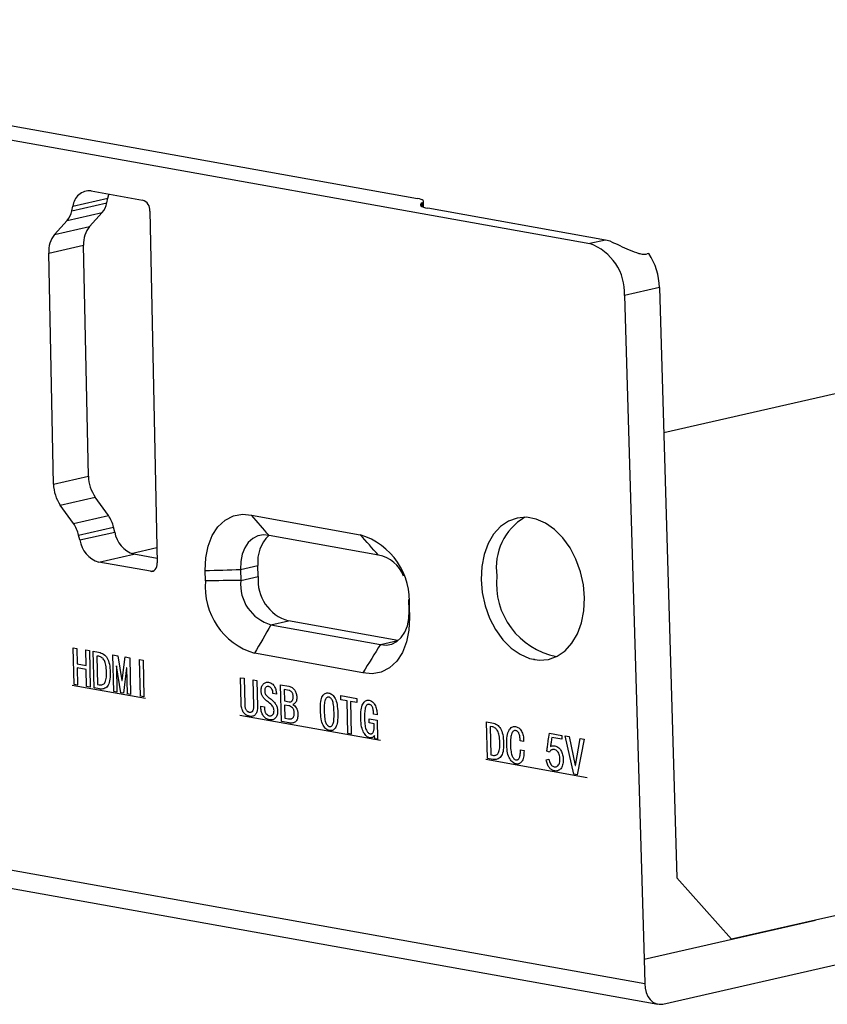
# Model space of a CAD drawing. Header units: millimetres. Extents: x 2 to 212, y 3 to 300.
# Tile 3 of 9: x 37 to 69, y 59 to 98. Entities that reach past the tile are written whole.
import ezdxf

# ---------------------------------------------------------------- set-up
doc = ezdxf.new("R2010")
doc.units = ezdxf.units.MM
doc.header["$PDSIZE"] = -1
doc.linetypes.add('CENTERX2', pattern=[20.32, 12.7, -2.54, 2.54, -2.54])

msp = doc.modelspace()

# ---------------------------------------------------------------- linework, layer by layer
at = {"color": 7, "linetype": 'Continuous', "lineweight": -3}
for p, q in [((12.7090297, 98.3179132), (52.7204477, 91.1486488)), ((11.3097887, 97.9998282), (59.6182515, 89.3438956)), ((38.9144275, 90.8408854), (40.3136685, 91.1589704)), ((39.6480083, 91.4592139), (41.7075204, 91.0901896)), ((40.2742066, 90.978528), (40.3136685, 91.1589704)), ((38.8749656, 90.660443), (40.2742066, 90.978528)), ((38.8749656, 90.660443), (38.9144275, 90.8408854)), ((52.9654523, 90.8029321), (52.9605795, 91.0379951)), ((60.2479055, 89.4870328), (53.1352732, 90.7614775)), ((38.6853604, 90.2691609), (40.0846014, 90.5872459)), ((39.5822022, 90.0315723), (40.0846014, 90.5872459)), ((42.0013283, 90.6474226), (42.2935517, 76.5506553)), ((38.1829613, 89.7134874), (38.6853604, 90.2691609)), ((38.1829613, 89.7134874), (39.5822022, 90.0315723)), ((37.9446498, 88.9653422), (39.3438908, 89.2834271)), ((39.5358674, 80.022538), (39.3438908, 89.2834271)), ((60.2479055, 89.4870328), (59.6182515, 89.3438956)), ((38.1366264, 79.704453), (37.9446498, 88.9653422)), ((61.9868709, 88.9474941), (61.9169045, 88.9315889)), ((62.4125076, 87.5815788), (61.0132667, 87.2634938)), ((61.0132667, 87.2634938), (61.8003906, 60.6684288)), ((62.4125076, 87.5815788), (63.1125549, 63.9286301)), ((62.5841973, 81.7805888), (82.1116366, 86.2196994)), ((38.1366264, 79.704453), (39.5358674, 80.022538)), ((38.4078483, 78.8650094), (39.8070892, 79.1830944)), ((40.3363584, 78.442566), (39.8070892, 79.1830944)), ((38.9371175, 78.124481), (38.4078483, 78.8650094)), ((38.9371175, 78.124481), (40.3363584, 78.442566)), ((46.0749373, 78.4576658), (50.4195055, 77.6792041)), ((39.1444194, 77.6620809), (40.5436603, 77.9801659)), ((39.1916845, 77.4660987), (40.5909254, 77.7841837)), ((40.5909254, 77.7841837), (40.5436603, 77.9801659)), ((39.1916845, 77.4660987), (39.1444194, 77.6620809)), ((51.1598103, 76.8556507), (46.7744601, 77.6414198)), ((41.2421093, 76.9289598), (42.2808147, 77.1650854)), ((39.9564664, 76.5792929), (41.3557073, 76.8973779)), ((42.0159785, 76.2102686), (39.9564664, 76.5792929)), ((42.2898339, 76.7300007), (41.3557073, 76.8973779)), ((44.2234352, 75.8294288), (44.2149146, 76.2404565)), ((45.6284558, 76.2862718), (46.3280763, 76.4453142)), ((45.6284558, 76.2862718), (45.6375878, 75.8457478)), ((46.3372083, 76.0047903), (46.3280763, 76.4453142)), ((45.6375878, 75.8457478), (46.3372083, 76.0047903)), ((52.3798851, 74.6376598), (52.3707531, 75.0781838)), ((52.3856648, 74.7764177), (52.3941853, 74.3653901)), ((46.8485306, 74.0682809), (47.5481511, 74.2273234)), ((51.9335013, 73.4415543), (47.5481511, 74.2273234)), ((46.8485306, 74.0682809), (51.2338808, 73.2825118)), ((51.2338808, 73.2825118), (51.9335013, 73.4415543)), ((50.5341626, 72.1481808), (46.1895945, 72.9266425)), ((10.3249666, 68.9171087), (61.8206715, 59.6900846)), ((10.8482155, 68.0918276), (62.3439204, 58.8648035)), ((86.4292739, 66.2678353), (68.6566491, 62.2276431)), ((62.5405853, 58.870185), (86.4698605, 64.309951)), ((63.1125549, 63.9286301), (65.2984753, 61.4642403)), ((61.8003906, 60.6684288), (68.6566669, 62.2270443)), ((68.6566491, 62.2276431), (65.2984753, 61.4642403)), ((68.6566491, 62.2276431), (68.6566669, 62.2270443)), ((61.8003906, 60.6684288), (61.8206715, 59.6900846))]:
    msp.add_line(p, q, dxfattribs=at)
at = {"color": 8, "linetype": 'Continuous', "lineweight": -3}
for p, q in [((52.9079365, 90.8259713), (52.9048146, 90.9765727)), ((42.0159785, 76.2102686), (42.1698253, 76.2452421))]:
    msp.add_line(p, q, dxfattribs=at)
at = {"color": 7, "linetype": 'CENTERX2', "lineweight": -3}
for p, q in [((38.8906438, 71.6499109), (41.8189721, 71.1252117)), ((45.5944615, 70.4487178), (51.2368501, 69.437712)), ((55.4508495, 68.6826457), (59.5219401, 67.9531858))]:
    msp.add_line(p, q, dxfattribs=at)
at = {"color": 7, "linetype": 'Continuous', "lineweight": -3, "flags": 128}
for points in [[(40.3136685, 91.1589704), (40.3569977, 91.3082609), (40.365541, 91.3306461)], [(52.9048146, 90.9765727), (52.9396652, 90.9999636), (52.9578462, 91.0238135), (52.9589685, 91.0476121), (52.9430081, 91.07085), (52.9103066, 91.09303), (52.8615637, 91.1136773), (52.7978227, 91.1323502), (52.7204477, 91.1486488)], [(52.9048146, 90.9765727), (52.8612513, 90.9473341), (52.8385251, 90.9175217), (52.8371222, 90.8877735), (52.8570727, 90.8587261), (52.8979496, 90.8310011), (52.9588782, 90.8051919), (53.0385544, 90.7818509), (53.1352732, 90.7614775)], [(44.2149146, 76.2404565), (44.2328255, 76.7473081), (44.326944, 77.2217463), (44.4932885, 77.6436992), (44.7248214, 77.9953156), (45.0117475, 78.2617197), (45.3419279, 78.431641), (45.7013937, 78.4978906), (46.0749373, 78.4576658)], [(59.4084957, 75.142012), (59.3624148, 75.6699836), (59.247369, 76.1926141), (59.0672761, 76.692106), (58.8282688, 77.1514496), (58.5384863, 77.5550025), (58.2077967, 77.8890224), (57.8474614, 78.1421344), (57.469751, 78.3057192), (57.0875281, 78.374206), (56.7138088, 78.3452628), (56.3613197, 78.219875), (56.0420643, 78.0023126), (55.7669146, 77.6999844), (55.5452404, 77.3231859), (55.3845905, 76.8847485), (55.2904358, 76.3996027), (55.2659825, 75.8842694), (55.3120633, 75.3562978), (55.4271091, 74.8336673), (55.607202, 74.3341754), (55.8462093, 73.8748318), (56.1359919, 73.4712788), (56.4666814, 73.137259), (56.8270168, 72.884147), (57.2047271, 72.7205622), (57.58695, 72.6520753), (57.9606693, 72.6810186), (58.3131584, 72.8064064), (58.6324138, 73.0239688), (58.9075635, 73.3262969), (59.1292377, 73.7030954), (59.2898876, 74.1415328), (59.3840423, 74.6266787), (59.4084957, 75.142012)], [(46.7744601, 77.6414198), (46.5441711, 77.6703223), (46.3221176, 77.6327623), (46.1179447, 77.530371), (45.9405207, 77.3675961), (45.7975524, 77.1515077), (45.6952496, 76.8914919), (45.638056, 76.5988428), (45.6284558, 76.2862718)], [(42.0159785, 76.2102686), (42.071558, 76.2078059), (42.1246896, 76.220486), (42.1733317, 76.2478214), (42.2156147, 76.2887619), (42.2499139, 76.3417339), (42.2749112, 76.4047019), (42.2896459, 76.475246), (42.2935517, 76.5506553)], [(51.2338808, 73.2825118), (51.4641698, 73.2536092), (51.6862233, 73.2911693), (51.8903963, 73.3935606), (52.0678202, 73.5563355), (52.2107886, 73.7724239), (52.3130914, 74.0324397), (52.370285, 74.3250888), (52.3798851, 74.6376598)], [(52.3941853, 74.3653901), (52.3762745, 73.8585385), (52.282156, 73.3841003), (52.1158115, 72.9621474), (51.8842785, 72.610531), (51.5973525, 72.3441269), (51.2671721, 72.1742056), (50.9077063, 72.107956), (50.5341626, 72.1481808)], [(39.604116, 71.5649025), (39.4598818, 71.5906912), (39.4598818, 71.5906912), (39.4456409, 72.2776681), (39.4456409, 72.2776681), (39.0885277, 72.3416559), (39.0885277, 72.3416559), (39.1027686, 71.6546789), (39.1027686, 71.6546789), (38.9586703, 71.6804985), (38.9586703, 71.6804985), (38.9282304, 73.1489118), (38.9282304, 73.1489118), (39.0723287, 73.1230922), (39.0723287, 73.1230922), (39.0851455, 72.5048129), (39.0851455, 72.5048129), (39.4422587, 72.4408252), (39.4422587, 72.4408252), (39.4294419, 73.0591044), (39.4294419, 73.0591044), (39.5735402, 73.0332848), (39.5735402, 73.0332848), (39.6039801, 71.5648716)], [(40.4097189, 72.147756), (40.409698, 72.0529623), (40.4057232, 71.9659033), (40.3978907, 71.8865066), (40.3859618, 71.8151316), (40.3701752, 71.7514189), (40.3505309, 71.6953685), (40.3267902, 71.6473399), (40.2989597, 71.607015), (40.2679809, 71.5735916), (40.234112, 71.5457559), (40.1975852, 71.5234662), (40.1583873, 71.5073586), (40.1163059, 71.4965207), (40.07156, 71.4915469), (40.0239241, 71.4921607), (39.9736236, 71.4986387), (39.9736236, 71.4986387), (39.7606087, 71.5368068), (39.7606087, 71.5368068), (39.7301688, 73.0052201), (39.7301688, 73.0052201), (39.9431837, 72.9670519), (39.9431837, 72.9670519), (39.9993907, 72.9544458), (40.0517716, 72.9368217), (40.1003134, 72.9148158), (40.1452545, 72.8880682), (40.186595, 72.8565792), (40.2241029, 72.8203902), (40.2580036, 72.7797777), (40.2880782, 72.7341473), (40.3147975, 72.6830976), (40.3381812, 72.6256746), (40.3582293, 72.5618783), (40.3751673, 72.4919852), (40.3885442, 72.4154422), (40.3988176, 72.3324844), (40.4059808, 72.2434296), (40.409583, 72.1477251)], [(40.2593554, 72.1746982), (40.256477, 72.251206), (40.2515328, 72.3224356), (40.2441547, 72.3883978), (40.2348135, 72.4486913), (40.2230451, 72.5033993), (40.2093136, 72.5524387), (40.1931483, 72.5962106), (40.1747813, 72.6346734), (40.1541993, 72.6684634), (40.1313826, 72.6985345), (40.1060925, 72.7252464), (40.0787998, 72.748198), (40.0490404, 72.7674723), (40.0172716, 72.7833042), (39.9830361, 72.795459), (39.9465659, 72.8038949), (39.9465659, 72.8038949), (39.8776493, 72.8162434), (39.8776493, 72.8162434), (39.9013248, 71.6741442), (39.9013248, 71.6741442), (39.9702414, 71.6617957), (39.9702414, 71.6617957), (40.0066325, 71.6571763), (40.0406241, 71.6567892), (40.0719774, 71.6609941), (40.1011633, 71.6693897), (40.1277176, 71.6820592), (40.1521044, 71.6989194), (40.1738596, 71.7200535), (40.1932087, 71.745738), (40.2101385, 71.7766089), (40.224616, 71.8142565), (40.2364223, 71.8580862), (40.2460084, 71.9086511), (40.2529234, 71.9653981), (40.2576247, 72.0285621), (40.2596417, 72.0985444), (40.2592196, 72.1746673)], [(41.2267883, 71.2741513), (41.1013496, 71.2965722), (41.1013496, 71.2965722), (41.0796322, 72.3442121), (41.0796322, 72.3442121), (41.0671019, 72.3464573), (41.0671019, 72.3464573), (40.9384558, 71.3257596), (40.9384558, 71.3257596), (40.8382135, 71.3437211), (40.8382135, 71.3437211), (40.6661327, 72.4183031), (40.6661327, 72.4183031), (40.6536024, 72.4205483), (40.6536024, 72.4205483), (40.6753198, 71.3729085), (40.6753198, 71.3729085), (40.5500169, 71.3953603), (40.5500169, 71.3953603), (40.5195769, 72.8637735), (40.5195769, 72.8637735), (40.7137964, 72.8289732), (40.7137964, 72.8289732), (40.8717449, 71.8339212), (40.8717449, 71.8339212), (40.8842751, 71.8316761), (40.8842751, 71.8316761), (41.001993, 72.777334), (41.001993, 72.777334), (41.1962125, 72.7425337), (41.1962125, 72.7425337), (41.2266524, 71.2741204)], [(41.7593255, 71.178731), (41.6150914, 71.2045197), (41.6150914, 71.2045197), (41.5846514, 72.672933), (41.5846514, 72.672933), (41.7287497, 72.6471134), (41.7287497, 72.6471134), (41.7591897, 71.1787001)], [(46.3052982, 70.7919473), (46.3050439, 70.7418732), (46.3023136, 70.6951498), (46.296978, 70.6514281), (46.2894948, 70.6109429), (46.2791809, 70.573183), (46.2664806, 70.5390194), (46.2511751, 70.5078574), (46.2334965, 70.4796556), (46.2131995, 70.4550916), (46.1898002, 70.4352026), (46.1635438, 70.4193111), (46.1344239, 70.4077351), (46.1024469, 70.4001565), (46.0673677, 70.3972529), (46.0294314, 70.3983468), (45.9886315, 70.4037562), (45.9886315, 70.4037562), (45.9477525, 70.4129821), (45.9095789, 70.4255256), (45.8741172, 70.4410687), (45.8415864, 70.4602058), (45.8115356, 70.4823841), (45.7844222, 70.5078384), (45.7602528, 70.5362508), (45.7385501, 70.5683403), (45.7195661, 70.6031114), (45.7030817, 70.6399694), (45.6888651, 70.6789561), (45.6769029, 70.7207074), (45.6674471, 70.7642277), (45.6604844, 70.8101531), (45.6557893, 70.858207), (45.6535874, 70.908666), (45.6535874, 70.908666), (45.632048, 71.9477186), (45.632048, 71.9477186), (45.7761464, 71.921899), (45.7761464, 71.921899), (45.7976857, 70.8828464), (45.7976857, 70.8828464), (45.7991137, 70.8474186), (45.8023452, 70.8142027), (45.8066908, 70.7830051), (45.81284, 70.7540193), (45.8203353, 70.7270103), (45.8296342, 70.7022131), (45.8400406, 70.6797524), (45.8522572, 70.6591853), (45.8655878, 70.6406367), (45.8797938, 70.6244661), (45.8951271, 70.6096779), (45.9113358, 70.5972677), (45.9284332, 70.5865995), (45.9464059, 70.5783093), (45.9652739, 70.571443), (45.9852493, 70.5669132), (45.9852493, 70.5669132), (46.0051851, 70.5642917), (46.0239081, 70.5644224), (46.0416698, 70.5663097), (46.0584507, 70.5709076), (46.0742638, 70.5775801), (46.089096, 70.5869633), (46.1027351, 70.5981445), (46.1153932, 70.6120365), (46.126845, 70.6283626), (46.1366263, 70.6472061), (46.1447306, 70.6688851), (46.1511578, 70.6933994), (46.1561466, 70.7203895), (46.1594584, 70.750215), (46.1610998, 70.7825578), (46.1610641, 70.8177361), (46.1610641, 70.8177361), (46.1395247, 71.8567887), (46.1395247, 71.8567887), (46.283623, 71.8309691), (46.283623, 71.8309691), (46.3051624, 70.7919165)], [(47.1138578, 70.6299586), (47.1133253, 70.5821524), (47.1100913, 70.5374204), (47.1037947, 70.4954552), (47.0946541, 70.4568513), (47.0826764, 70.4212907), (47.0678614, 70.3887735), (47.0499837, 70.359023), (47.0292621, 70.3326338), (47.0061542, 70.3098409), (46.9808854, 70.2909207), (46.9534556, 70.2758732), (46.9238584, 70.2650164), (46.8921003, 70.2580323), (46.8584067, 70.2551973), (46.8223202, 70.2562766), (46.7843048, 70.2611871), (46.7843048, 70.2611871), (46.7462103, 70.269914), (46.710125, 70.2820834), (46.6762877, 70.2973354), (46.644221, 70.3163894), (46.6144022, 70.3385261), (46.5868247, 70.3640636), (46.561031, 70.3927669), (46.537472, 70.4251891), (46.5161807, 70.4597399), (46.4978598, 70.4959764), (46.4820584, 70.5333458), (46.469002, 70.5721246), (46.4584585, 70.6123543), (46.4508919, 70.6539517), (46.4458383, 70.6970001), (46.4435296, 70.7414578), (46.4435296, 70.7414578), (46.4422835, 70.8015683), (46.4422835, 70.8015683), (46.5863818, 70.7757487), (46.5863818, 70.7757487), (46.5874499, 70.7242254), (46.5874499, 70.7242254), (46.5890242, 70.6928907), (46.5921898, 70.6628552), (46.5971656, 70.6347134), (46.6039648, 70.6078291), (46.6123421, 70.5828802), (46.6225428, 70.5591888), (46.6343282, 70.5371147), (46.6479305, 70.5166162), (46.6780196, 70.4814397), (46.7100257, 70.4541581), (46.7443996, 70.4353244), (46.7809226, 70.4243441), (46.7809226, 70.4243441), (46.8050286, 70.4212922), (46.8277028, 70.4203981), (46.848468, 70.4223809), (46.8675627, 70.4268811), (46.8847549, 70.4339402), (46.9005021, 70.4437932), (46.9143534, 70.455887), (46.9265276, 70.4708163), (46.9463816, 70.5055993), (46.9601234, 70.5452799), (46.9679917, 70.5894984), (46.9699797, 70.6385729), (46.9699797, 70.6385729), (46.9686098, 70.6600482), (46.9656288, 70.6811785), (46.9607914, 70.7026414), (46.9541109, 70.7238008), (46.9458193, 70.7446152), (46.9356714, 70.7657622), (46.9239123, 70.7865641), (46.9103035, 70.8073806), (46.8782394, 70.8486146), (46.8399364, 70.889699), (46.7954079, 70.9299977), (46.7446473, 70.9698288), (46.7446473, 70.9698288), (46.7080399, 70.9960337), (46.6739784, 71.0220993), (46.6424562, 71.0483436), (46.6137053, 71.074725), (46.5875002, 71.1009672), (46.5640665, 71.1273465), (46.5431721, 71.1539045), (46.5248236, 71.1803233), (46.5090077, 71.2072388), (46.4950284, 71.2347758), (46.4833431, 71.2631693), (46.4734944, 71.2921842), (46.4657143, 71.3217791), (46.4599963, 71.352272), (46.4561147, 71.3833864), (46.4545273, 71.4153572), (46.4545273, 71.4153572), (46.4550097, 71.4589979), (46.4583162, 71.5002315), (46.4646854, 71.5386982), (46.4738852, 71.5744396), (46.4859157, 71.6074559), (46.5007703, 71.6380649), (46.5184555, 71.6659487), (46.5392034, 71.6910656), (46.5618671, 71.7129876), (46.5857568, 71.7315212), (46.6108859, 71.7460303), (46.6370157, 71.7568747), (46.6643716, 71.7643307), (46.6927348, 71.7678039), (46.7223241, 71.7678888), (46.7531528, 71.7639492), (46.7531528, 71.7639492), (46.7924141, 71.7546963), (46.8292021, 71.7420842), (46.8628337, 71.7256016), (46.8939986, 71.7054417), (46.9222327, 71.6816877), (46.948, 71.6542566), (46.9706045, 71.6232729), (46.9907421, 71.588612), (47.0083801, 71.5518641), (47.0237042, 71.5152139), (47.0369597, 71.4779838), (47.047676, 71.4405749), (47.056317, 71.4029042), (47.0628829, 71.3649715), (47.066916, 71.3265421), (47.0688674, 71.2881688), (47.0688674, 71.2881688), (46.9247691, 71.3139884), (46.9247691, 71.3139884), (46.9238131, 71.3601049), (46.9166315, 71.4054358), (46.9032376, 71.4493448), (46.883618, 71.4924682), (46.8716401, 71.5126756), (46.8585547, 71.5305466), (46.8443552, 71.5463991), (46.8292804, 71.5598736), (46.8126273, 71.5714128), (46.7950989, 71.580574), (46.776463, 71.5873987), (46.756713, 71.5922049), (46.756713, 71.5922049), (46.721051, 71.5951094), (46.6897108, 71.5902684), (46.6622284, 71.5777653), (46.6388357, 71.5575583), (46.6202025, 71.5307949), (46.6072372, 71.4982631), (46.5999464, 71.4596446), (46.5980915, 71.4152992), (46.5980915, 71.4152992), (46.6009513, 71.3777138), (46.6081671, 71.3418827), (46.619507, 71.3078476), (46.6351963, 71.275885), (46.6459349, 71.2597019), (46.6599353, 71.2423008), (46.6774294, 71.2236398), (46.6984175, 71.2037192), (46.7228993, 71.1825387), (46.7506495, 71.1598221), (46.7818869, 71.1361637), (46.8166248, 71.1109275), (46.8166248, 71.1109275), (46.8504477, 71.0852216), (46.882434, 71.0588942), (46.9125903, 71.0316271), (46.9406715, 71.0040982), (46.966684, 70.9759894), (46.99086, 70.947259), (47.0131994, 70.9179072), (47.0334702, 70.8879754), (47.0516724, 70.8574636), (47.0675674, 70.8267315), (47.0809363, 70.7951847), (47.0922366, 70.7630578), (47.1009976, 70.7307523), (47.1076966, 70.6975487), (47.1118563, 70.6641664), (47.113722, 70.6299277)], [(47.9277925, 70.5097834), (47.9272719, 70.4502511), (47.9237716, 70.3960609), (47.9169239, 70.3472234), (47.9069541, 70.3040152), (47.8936434, 70.2658417), (47.8772107, 70.2332974), (47.8574305, 70.2061058), (47.8345348, 70.1842255), (47.8090076, 70.166619), (47.7817901, 70.152484), (47.752657, 70.1415441), (47.7216082, 70.1337992), (47.6888691, 70.1295257), (47.6542144, 70.1284473), (47.6178761, 70.1305223), (47.579622, 70.1357924), (47.579622, 70.1357924), (47.2663648, 70.191922), (47.2663648, 70.191922), (47.2359249, 71.6603352), (47.2359249, 71.6603352), (47.5617124, 71.6019605), (47.5617124, 71.6019605), (47.5995683, 71.5935931), (47.6351828, 71.581825), (47.6685429, 71.5672922), (47.6994296, 71.5494002), (47.7278298, 71.5287852), (47.75375, 71.505129), (47.777429, 71.478072), (47.7988534, 71.4482503), (47.8177781, 71.4163417), (47.8344088, 71.3835766), (47.8485134, 71.3499967), (47.8603305, 71.3152424), (47.8693829, 71.2800328), (47.8763798, 71.2436072), (47.8808573, 71.2060488), (47.8828021, 71.1679936), (47.8828021, 71.1679936), (47.8826453, 71.1309486), (47.8810501, 71.0963795), (47.8775392, 71.0650053), (47.8723579, 71.0361485), (47.8652609, 71.0104868), (47.8567255, 70.9873008), (47.8462745, 70.9673098), (47.8341529, 70.9498362), (47.8081603, 70.9212229), (47.781585, 70.8984176), (47.7544202, 70.8817383), (47.7266728, 70.8708669), (47.7266728, 70.8708669), (47.7636717, 70.8480774), (47.7987339, 70.818347), (47.8320782, 70.7822703), (47.8634858, 70.7392528), (47.8778501, 70.7154491), (47.890391, 70.6903879), (47.9013471, 70.6637094), (47.9102479, 70.6358149), (47.9173318, 70.6063447), (47.9225924, 70.5756169), (47.9260362, 70.5433135), (47.9276567, 70.5097525)], [(47.7388396, 71.1938441), (47.7374472, 71.2209717), (47.734606, 71.246513), (47.730412, 71.2703956), (47.7248653, 71.2926193), (47.717966, 71.3131842), (47.7094819, 71.3321319), (47.6996385, 71.3497388), (47.688217, 71.3654104), (47.6629203, 71.3924404), (47.634971, 71.4136084), (47.6046077, 71.4285548), (47.5713597, 71.4376808), (47.5713597, 71.4376808), (47.3834054, 71.4713586), (47.3834054, 71.4713586), (47.39284, 71.0162364), (47.39284, 71.0162364), (47.5745292, 70.9836812), (47.5745292, 70.9836812), (47.6076387, 70.9812341), (47.6385148, 70.9861582), (47.6667, 70.9982186), (47.6924132, 71.0180098), (47.7039309, 71.0311555), (47.7137847, 71.0465005), (47.7219615, 71.064681), (47.7284679, 71.0853787), (47.7335358, 71.1085523), (47.7369267, 71.1345612), (47.7386538, 71.1627695), (47.7387038, 71.1938132)], [(49.525439, 70.5229524), (49.5259283, 70.4258493), (49.523624, 70.3362729), (49.5181515, 70.2545521), (49.5097494, 70.1803272), (49.4984177, 70.1135982), (49.4841499, 70.0546832), (49.4667205, 70.0033057), (49.4463616, 69.9594241), (49.4233183, 69.9223607), (49.398068, 69.8913963), (49.3703851, 69.8662545), (49.3402698, 69.8469353), (49.3079474, 69.833715), (49.2731925, 69.8263172), (49.2360051, 69.8247421), (49.1963852, 69.8289894), (49.1963852, 69.8289894), (49.1566466, 69.8389615), (49.1191164, 69.8539247), (49.0833304, 69.873962), (49.0497528, 69.8989902), (49.0183769, 69.9293275), (48.9887452, 69.964739), (48.961322, 70.0051414), (48.9358684, 70.0508945), (48.9128354, 70.1025511), (48.8926739, 70.1606641), (48.8751519, 70.2252753), (48.8604948, 70.2966609), (48.8487092, 70.3745031), (48.8395631, 70.4588432), (48.8332819, 70.549958), (48.8298721, 70.6475292), (48.8298721, 70.6475292), (48.8292469, 70.7446014), (48.8317899, 70.8338182), (48.8375011, 70.9151794), (48.8461418, 70.9890446), (48.8579573, 71.0547363), (48.8729344, 71.1128905), (48.8908411, 71.1635488), (48.9119225, 71.2060335), (48.9356817, 71.242018), (48.961648, 71.2719035), (48.9900401, 71.2962845), (49.0204007, 71.3149261), (49.0531937, 71.3277452), (49.0884193, 71.3347417), (49.1256067, 71.3363169), (49.1652332, 71.3317515), (49.1652332, 71.3317515), (49.2049652, 71.3220974), (49.2424954, 71.3071343), (49.2778108, 71.2874982), (49.3109177, 71.2628711), (49.3420484, 71.2332115), (49.3709707, 71.1985608), (49.3976781, 71.1592373), (49.4224158, 71.1145631), (49.4447262, 71.0643034), (49.4644104, 71.0069096), (49.4812231, 70.9430593), (49.4953964, 70.8727109), (49.5069433, 70.7952284), (49.5158508, 70.7112478), (49.5218934, 70.6204927), (49.5253031, 70.5229215)], [(49.3750755, 70.5498946), (49.3722248, 70.6362202), (49.3680439, 70.7152346), (49.3621714, 70.7866306), (49.3546008, 70.8507261), (49.3455642, 70.9074795), (49.3348361, 70.9566144), (49.3226485, 70.9980893), (49.3087627, 71.0322637), (49.2938355, 71.0609212), (49.278046, 71.0865645), (49.2616395, 71.1085161), (49.2443773, 71.1271354), (49.226485, 71.1426991), (49.2079756, 71.1545709), (49.188604, 71.1634286), (49.1686154, 71.1685945), (49.1686154, 71.1685945), (49.1486928, 71.1705799), (49.1293133, 71.1686657), (49.1109279, 71.1634046), (49.0933178, 71.1542023), (49.0762376, 71.1417365), (49.0599262, 71.1256473), (49.044622, 71.1055754), (49.0298478, 71.0822398), (49.0165846, 71.05293), (49.0053359, 71.0156544), (48.9961084, 70.9700951), (48.9889021, 70.9162521), (48.9837103, 70.8544434), (48.9805331, 70.784669), (48.9793771, 70.7066108), (48.9802356, 70.620587), (48.9802356, 70.620587), (48.9829505, 70.5342305), (48.9873701, 70.4548564), (48.9934811, 70.3831009), (49.0012969, 70.3183277), (49.0108042, 70.2611731), (49.0220096, 70.2113189), (49.0349198, 70.1684471), (49.0495214, 70.1331939), (49.0653966, 70.1034159), (49.0816633, 70.0770533), (49.0987858, 70.0540229), (49.1165252, 70.0346843), (49.1346562, 70.0187611), (49.1534042, 70.0065296), (49.1730078, 69.9976304), (49.193003, 69.9921464), (49.193003, 69.9921464), (49.2129191, 69.990479), (49.2320665, 69.9924349), (49.2502133, 69.9980555), (49.2675848, 70.0076174), (49.2841876, 70.0208025), (49.2997832, 70.0379705), (49.3146101, 70.0587617), (49.3284363, 70.0832178), (49.3409836, 70.1136065), (49.3515098, 70.1522789), (49.36026, 70.1985574), (49.3669957, 70.2528017), (49.3719422, 70.315288), (49.3748808, 70.3854221), (49.3757982, 70.4638399), (49.3749397, 70.5498637)], [(50.2905681, 70.9505071), (50.0398265, 70.9953798), (50.0398265, 70.9953798), (50.0668842, 69.6901236), (50.0668842, 69.6901236), (49.9227859, 69.7159432), (49.9227859, 69.7159432), (49.8957282, 71.0211994), (49.8957282, 71.0211994), (49.6451224, 71.0661031), (49.6451224, 71.0661031), (49.6417402, 71.2292601), (49.6417402, 71.2292601), (50.28705, 71.1136332), (50.28705, 71.1136332), (50.2904322, 70.9504762)], [(51.1199203, 69.4843847), (51.013277, 69.5034379), (51.013277, 69.5034379), (50.9919894, 69.6270266), (50.9919894, 69.6270266), (50.978117, 69.6047969), (50.9609433, 69.5856937), (50.9397919, 69.5688875), (50.9153392, 69.5552077), (50.8885001, 69.5451241), (50.8604151, 69.5393831), (50.8308455, 69.5383441), (50.8002621, 69.541606), (50.8002621, 69.541606), (50.7677234, 69.5499712), (50.7360008, 69.5635769), (50.7051009, 69.5821049), (50.674785, 69.605915), (50.6455305, 69.6342879), (50.6168534, 69.6682609), (50.5887669, 69.7071978), (50.5617352, 69.7510156), (50.5366666, 69.800502), (50.5144893, 69.8554908), (50.4956607, 69.9162168), (50.4797103, 69.9830812), (50.4671218, 70.0550468), (50.4574114, 70.1331509), (50.4508177, 70.2170337), (50.4473474, 70.3063773), (50.4473474, 70.3063773), (50.4467156, 70.4037676), (50.4492322, 70.4942565), (50.4548972, 70.5778441), (50.4634852, 70.6542537), (50.4752216, 70.7237619), (50.4901064, 70.7863687), (50.5079075, 70.8421157), (50.5288637, 70.8906433), (50.5524976, 70.9326706), (50.5783518, 70.9679629), (50.6066582, 70.9964785), (50.6369397, 71.0189366), (50.6696734, 71.0346181), (50.7048594, 71.0435229), (50.742027, 71.0460522), (50.7816404, 71.0421229), (50.7816404, 71.0421229), (50.8167249, 71.0336184), (50.850052, 71.0206758), (50.881383, 71.0036549), (50.91095, 70.9825138), (50.9385209, 70.9572944), (50.9643344, 70.9276369), (50.9881518, 70.893901), (51.0102117, 70.855727), (51.0300238, 70.8144703), (51.0475681, 70.7710851), (51.0623873, 70.7253363), (51.0747068, 70.6775005), (51.0847652, 70.6272182), (51.0920918, 70.5748903), (51.0971573, 70.5201159), (51.0994911, 70.463296), (51.0994911, 70.463296), (50.9616579, 70.487993), (50.9616579, 70.487993), (50.9600586, 70.5316899), (50.9571197, 70.5730919), (50.9528545, 70.6115629), (50.9474818, 70.6476974), (50.9405442, 70.6812606), (50.9325057, 70.7121693), (50.9229022, 70.7405065), (50.9121979, 70.7661893), (50.900154, 70.7895772), (50.8870159, 70.8099925), (50.8727703, 70.8280714), (50.8576559, 70.8434541), (50.8409765, 70.8562655), (50.8234282, 70.8663808), (50.8047726, 70.8741596), (50.7850226, 70.8789659), (50.7850226, 70.8789659), (50.7607043, 70.8811052), (50.7383346, 70.8784593), (50.7172175, 70.8711528), (50.6980424, 70.8593792), (50.6803584, 70.8425854), (50.6646231, 70.8210064), (50.6501338, 70.7950849), (50.6375996, 70.7640601), (50.6265632, 70.7276971), (50.6175018, 70.6852767), (50.6097325, 70.6362875), (50.6039448, 70.5809228), (50.5996746, 70.5192658), (50.5973794, 70.4515514), (50.5963763, 70.3772682), (50.5973548, 70.2966096), (50.5973548, 70.2966096), (50.5998653, 70.2201125), (50.6043389, 70.149284), (50.610537, 70.0844839), (50.6186982, 70.0253524), (50.6283518, 69.9722908), (50.6402006, 69.9248562), (50.6537805, 69.8831319), (50.6690848, 69.8474358), (50.6856825, 69.816261), (50.7026586, 69.7891376), (50.7202583, 69.7653879), (50.7382429, 69.7453717), (50.7568512, 69.7287292), (50.7760698, 69.7160965), (50.7956801, 69.7068792), (50.8156753, 69.7013953), (50.8156753, 69.7013953), (50.8353725, 69.6991333), (50.8540888, 69.6995821), (50.8715922, 69.7027831), (50.8881146, 69.7086948), (50.9034241, 69.7173587), (50.9175207, 69.7287749), (50.9304042, 69.7429433), (50.9423069, 69.7598224), (50.95299, 69.7797718), (50.9619961, 69.8025566), (50.969544, 69.8287713), (50.9754148, 69.8578214), (50.9798341, 69.8899833), (50.9828018, 69.9252572), (50.9843244, 69.9633248), (50.9841569, 70.004864), (50.9841569, 70.004864), (50.9821987, 70.0993233), (50.9821987, 70.0993233), (50.7879793, 70.1341236), (50.7879793, 70.1341236), (50.7845971, 70.2972807), (50.7845971, 70.2972807), (51.1041194, 70.2400285), (51.1041194, 70.2400285), (51.1197844, 69.4843538)], [(47.7774291, 70.5367256), (47.7756794, 70.5699377), (47.7717978, 70.6010521), (47.7661127, 70.6299547), (47.758392, 70.6566872), (47.7486356, 70.6812495), (47.7368501, 70.7033237), (47.7232545, 70.7235041), (47.7073912, 70.7415559), (47.6730054, 70.7721157), (47.6369082, 70.7960111), (47.5988678, 70.8132837), (47.559116, 70.8238919), (47.559116, 70.8238919), (47.3962222, 70.8530793), (47.3962222, 70.8530793), (47.4070809, 70.3292594), (47.4070809, 70.3292594), (47.5511793, 70.3034398), (47.5511793, 70.3034398), (47.5785405, 70.2994878), (47.6042378, 70.2977351), (47.6280393, 70.2982233), (47.6504156, 70.3005512), (47.6708893, 70.305438), (47.6897058, 70.3122061), (47.7066198, 70.3215331), (47.7221086, 70.3326998), (47.7356883, 70.3467435), (47.7473523, 70.3639822), (47.7573261, 70.3846924), (47.7651588, 70.4083212), (47.7710692, 70.435463), (47.7750574, 70.4661179), (47.7771364, 70.4996497), (47.7772932, 70.5366947)], [(56.1679862, 69.3241824), (56.1679653, 69.2293887), (56.1639905, 69.1423297), (56.156158, 69.062933), (56.1442291, 68.991558), (56.1284425, 68.9278454), (56.1087982, 68.8717949), (56.0850575, 68.8237663), (56.0572271, 68.7834415), (56.0262482, 68.750018), (55.9923793, 68.7221823), (55.9558525, 68.6998926), (55.9166546, 68.6837851), (55.8745732, 68.6729471), (55.8298273, 68.6679733), (55.7821914, 68.6685871), (55.7318909, 68.6750651), (55.7318909, 68.6750651), (55.518876, 68.7132332), (55.518876, 68.7132332), (55.4884361, 70.1816465), (55.4884361, 70.1816465), (55.701451, 70.1434784), (55.701451, 70.1434784), (55.757658, 70.1308723), (55.8100389, 70.1132482), (55.8585807, 70.0912422), (55.9035218, 70.0644946), (55.9448623, 70.0330056), (55.9823702, 69.9968166), (56.0162709, 69.9562041), (56.0463455, 69.9105737), (56.0730648, 69.859524), (56.0964485, 69.802101), (56.1164966, 69.7383047), (56.1334346, 69.6684116), (56.1468115, 69.5918686), (56.1570849, 69.5089108), (56.1642481, 69.4198561), (56.1678503, 69.3241515)], [(56.0176227, 69.3511246), (56.0147443, 69.4276324), (56.0098001, 69.498862), (56.002422, 69.5648242), (55.9930808, 69.6251177), (55.9813124, 69.6798257), (55.9675809, 69.7288651), (55.9514156, 69.772637), (55.9330486, 69.8110999), (55.9124666, 69.8448898), (55.8896499, 69.8749609), (55.8643598, 69.9016728), (55.8370671, 69.9246244), (55.8073077, 69.9438987), (55.7755389, 69.9597307), (55.7413034, 69.9718854), (55.7048332, 69.9803213), (55.7048332, 69.9803213), (55.6359166, 69.9926698), (55.6359166, 69.9926698), (55.6595921, 68.8505706), (55.6595921, 68.8505706), (55.7285087, 68.8382221), (55.7285087, 68.8382221), (55.7648998, 68.8336027), (55.7988914, 68.8332157), (55.8302448, 68.8374205), (55.8594306, 68.8458161), (55.8859849, 68.8584856), (55.9103717, 68.8753458), (55.932127, 68.8964799), (55.951476, 68.9221644), (55.9684058, 68.9530353), (55.9828833, 68.9906829), (55.9946896, 69.0345126), (56.0042757, 69.0850775), (56.0111907, 69.1418245), (56.015892, 69.2049885), (56.017909, 69.2749708), (56.0174869, 69.3510937)], [(56.9854811, 69.0322629), (56.9839572, 68.9542155), (56.979898, 68.8823811), (56.972929, 68.8170884), (56.9630502, 68.7583376), (56.9502682, 68.7058104), (56.9345831, 68.6595071), (56.9159882, 68.6197455), (56.8947156, 68.5864841), (56.871249, 68.5586856), (56.8465366, 68.5352296), (56.8205717, 68.5164341), (56.7935928, 68.5019395), (56.7648974, 68.4921886), (56.7351881, 68.4867385), (56.7042263, 68.485949), (56.6720186, 68.489502), (56.6720186, 68.489502), (56.6350711, 68.4986571), (56.5994038, 68.5129696), (56.5650232, 68.5321213), (56.5316908, 68.5564719), (56.4998838, 68.5853022), (56.4691183, 68.6196493), (56.4398717, 68.6587942), (56.4116797, 68.7028198), (56.3856829, 68.7524726), (56.3630415, 68.8075445), (56.3435168, 68.8683952), (56.3273343, 68.9353013), (56.3142818, 69.00735), (56.3043393, 69.0854956), (56.2975136, 69.16942), (56.2940433, 69.2587637), (56.2940433, 69.2587637), (56.2936435, 69.3561124), (56.2966242, 69.4465182), (56.3029854, 69.5299809), (56.3125015, 69.6062243), (56.3256302, 69.675483), (56.3419072, 69.7378404), (56.3617968, 69.7932132), (56.3848413, 69.8413665), (56.4107957, 69.8829781), (56.4385062, 69.9179377), (56.4684369, 69.9461623), (56.5001106, 69.9683709), (56.5340045, 69.9838445), (56.5696546, 69.9926662), (56.6075184, 69.9950708), (56.6471317, 69.9911415), (56.6471317, 69.9911415), (56.680824, 69.9828864), (56.7132163, 69.9704282), (56.7443087, 69.9537669), (56.7738625, 69.9332619), (56.802123, 69.9082358), (56.8290835, 69.8790065), (56.8545054, 69.8459337), (56.8786339, 69.8083397), (56.9005212, 69.7673449), (56.9196964, 69.7233505), (56.9357022, 69.6761217), (56.9487639, 69.6259349), (56.9588883, 69.572472), (56.9660685, 69.5160512), (56.9703048, 69.4566724), (56.9716036, 69.3940176), (56.9716036, 69.3940176), (56.8337705, 69.4187146), (56.8337705, 69.4187146), (56.8321249, 69.4646378), (56.8291531, 69.50763), (56.8248417, 69.5483273), (56.8194361, 69.586052), (56.8124721, 69.6208874), (56.8044006, 69.6533863), (56.7947708, 69.6829957), (56.7840401, 69.7099507), (56.7719764, 69.7342927), (56.7585865, 69.7557037), (56.7438636, 69.7745018), (56.7278078, 69.790687), (56.7104257, 69.8039412), (56.6917107, 69.8145824), (56.6718948, 69.8225691), (56.6505139, 69.8279845), (56.6505139, 69.8279845), (56.6261956, 69.8301238), (56.6031298, 69.8276026), (56.5815486, 69.8203793), (56.5612133, 69.8088135), (56.5421371, 69.7922692), (56.5245455, 69.7710228), (56.5084318, 69.7453923), (56.4935772, 69.7147833), (56.4804524, 69.6787945), (56.4693027, 69.6367483), (56.4601411, 69.5880086), (56.4529611, 69.5328934), (56.4477628, 69.4714027), (56.4445394, 69.4038546), (56.4433043, 69.329613), (56.4440507, 69.2489959), (56.4440507, 69.2489959), (56.4465216, 69.1744071), (56.4507302, 69.1052104), (56.4566699, 69.0417241), (56.4643538, 68.9833118), (56.4737688, 68.9306098), (56.4849281, 68.8829819), (56.4978184, 68.8410643), (56.5124464, 68.8045388), (56.5285998, 68.772493), (56.5455957, 68.7444155), (56.5636726, 68.7199466), (56.5825986, 68.6991279), (56.6026057, 68.6819179), (56.6236939, 68.6683165), (56.6456246, 68.6586834), (56.6686363, 68.652659), (56.6686363, 68.652659), (56.6855491, 68.650896), (56.7021638, 68.6523551), (56.7182617, 68.6564416), (56.7340683, 68.6634322), (56.7491193, 68.6734099), (56.7638856, 68.6859735), (56.7781219, 68.7018007), (56.7920734, 68.7202139), (56.804779, 68.7429695), (56.8155161, 68.7714645), (56.8245235, 68.8053393), (56.8315624, 68.8449534), (56.8368782, 68.8896293), (56.8402189, 68.9403626), (56.8415978, 68.9965173), (56.8412469, 69.0580517), (56.8412469, 69.0580517), (56.9853453, 69.0322321)], [(57.9851992, 68.6820267), (57.9980315, 68.6251716), (58.0129562, 68.5743341), (58.0298374, 68.5294834), (58.0484365, 68.4909789), (58.0687601, 68.4585028), (58.0908081, 68.4320549), (58.1148127, 68.4115937), (58.1407672, 68.3974372), (58.1668614, 68.3876918), (58.1917427, 68.3806987), (58.2151855, 68.3761813), (58.2371768, 68.3747758), (58.2579552, 68.3761226), (58.2775205, 68.3802216), (58.2956475, 68.3867963), (58.3123229, 68.396483), (58.3423261, 68.421209), (58.3673708, 68.4509428), (58.3876889, 68.4856427), (58.4032738, 68.5256267), (58.4146095, 68.5698577), (58.4217091, 68.6176994), (58.4250432, 68.6687508), (58.4241478, 68.7230949), (58.4190889, 68.7775513), (58.4094814, 68.8283866), (58.3953188, 68.8759189), (58.3763756, 68.9198717), (58.3540638, 68.9590413), (58.3288608, 68.9927087), (58.3012503, 69.0198364), (58.2709806, 69.0414202), (58.2385289, 69.0567408), (58.2041141, 69.0663927), (58.167988, 69.0693803), (58.1298988, 69.0666993), (58.1110296, 69.0624755), (58.092896, 69.0562188), (58.0757368, 69.0475695), (58.0595519, 69.0365275), (58.0443413, 69.0230929), (58.0300984, 69.0075837), (58.0165978, 68.9897235), (58.0040716, 68.9694706), (58.0040716, 68.9694706), (57.8972081, 69.0057291), (57.8972081, 69.0057291), (57.8988798, 69.0143017), (57.9013742, 69.0277968), (57.9042338, 69.0459794), (57.9079161, 69.0690843), (57.9121956, 69.0968352), (57.9170658, 69.1295501), (57.9227586, 69.1671874), (57.9288101, 69.2098303), (57.9356974, 69.2567595), (57.9431687, 69.3089707), (57.9512373, 69.3658279), (57.9598965, 69.427649), (57.969153, 69.4941161), (57.9792321, 69.5655056), (57.9896698, 69.6419007), (58.0009368, 69.7229001), (58.0009368, 69.7229001), (58.4958832, 69.6342154), (58.4958832, 69.6342154), (58.4990874, 69.4796456), (58.4990874, 69.4796456), (58.0981182, 69.5514914), (58.0981182, 69.5514914), (58.0914023, 69.4962931), (58.0848526, 69.4442336), (58.0780114, 69.3950781), (58.0711109, 69.348785), (58.0641445, 69.3056723), (58.0573508, 69.2653805), (58.0502657, 69.2279927), (58.0431213, 69.1934672), (58.0431213, 69.1934672), (58.0887571, 69.211273), (58.133172, 69.221059), (58.1758955, 69.2232266), (58.2173915, 69.2176925), (58.2578658, 69.2056874), (58.297524, 69.1884418), (58.3365981, 69.1659141), (58.3750882, 69.1381045), (58.4106606, 69.1060646), (58.4412138, 69.0708049), (58.4667544, 69.0320073), (58.4872823, 68.9896717), (58.5041372, 68.9460931), (58.5189036, 68.9028887), (58.5308922, 68.8598652), (58.5407857, 68.817534), (58.5483786, 68.7746643), (58.5536775, 68.7309383), (58.5564634, 68.6857613), (58.5569619, 68.6394099), (58.5551598, 68.5925202), (58.5503543, 68.5455348), (58.5430095, 68.4983708), (58.5328934, 68.4510695), (58.5197145, 68.4065351), (58.5034335, 68.3666758), (58.4838181, 68.3315331), (58.4610939, 68.3013836), (58.435274, 68.2755911), (58.4066036, 68.253478), (58.3753149, 68.2350027), (58.3409437, 68.2202484), (58.3039211, 68.2107221), (58.2639953, 68.2074195), (58.2213918, 68.2106171), (58.1756531, 68.22008), (58.1521443, 68.2277779), (58.1290534, 68.2376188), (58.1061485, 68.2496445), (58.0834162, 68.2644911), (58.0608698, 68.2815224), (58.0387414, 68.3006968), (58.0167922, 68.322374), (57.9950224, 68.346554), (57.9743534, 68.3733885), (57.954991, 68.4041082), (57.9374123, 68.4379937), (57.9213789, 68.4754047), (57.9068972, 68.5160231), (57.8941862, 68.5604436), (57.8827949, 68.608113), (57.8731808, 68.6592664), (57.8731808, 68.6592664), (57.9850634, 68.6819958)], [(59.3917566, 69.4823029), (59.1091596, 68.0528139), (59.1091596, 68.0528139), (58.9838567, 68.0752657), (58.9838567, 68.0752657), (58.6398035, 69.616983), (58.6398035, 69.616983), (58.790167, 69.5900408), (58.790167, 69.5900408), (59.0327665, 68.4258253), (59.0327665, 68.4258253), (59.0452968, 68.4235801), (59.0452968, 68.4235801), (59.2412573, 69.5092142), (59.2412573, 69.5092142), (59.3916208, 69.482272)], [(61.8206715, 59.6900846), (61.8380735, 59.5021584), (61.8816928, 59.3275661), (61.9498532, 59.173017), (62.0399351, 59.0444505), (62.1484769, 58.9468072), (62.2713074, 58.8838396), (62.4037062, 58.8579674), (62.5405853, 58.870185)]]:
    msp.add_lwpolyline(points, dxfattribs=at)
at = {"color": 7, "linetype": 'Continuous', "lineweight": -3}
for centre, radius, start, end in [((39.5869238, 90.7873623), 0.6746228, 84.80497434, 175.44949396), ((39.4382862, 91.1420136), 0.8517573, 319.35870663, 348.9340292), ((41.5587783, 90.6726236), 0.4432669, 356.7408028, 70.39348721), ((38.0390452, 90.8239286), 0.8517573, 319.35870663, 348.9340292), ((40.4261235, 89.3507247), 1.0843231, 141.1045655, 183.55830106), ((39.0268825, 89.0326397), 1.0843231, 141.1045655, 183.55830106), ((58.9163872, 87.3653447), 2.0993516, 357.21917987, 70.46854327), ((60.0451373, 88.3758529), 1.1295289, 66.67151254, 79.65844396), ((59.7718381, 87.507987), 2.6416948, 1.59633988, 33.01906194), ((41.0560457, 80.050166), 1.5204293, 181.04118915, 214.76980698), ((39.6568047, 79.732081), 1.5204293, 181.04118915, 214.76980698), ((39.2407189, 77.6737034), 1.3384975, 13.23585319, 35.05917095), ((58.2133583, 76.3627194), 2.3418517, 120.70739269, 188.23205991), ((37.841478, 77.3556185), 1.3384975, 13.23585319, 35.05917095), ((41.689319, 77.9582619), 1.1121023, 189.00558299, 252.54342654), ((40.290078, 77.6401769), 1.1121023, 189.00558299, 252.54342654), ((47.7518919, 76.6109484), 1.4334175, 133.81396765, 186.63546192), ((49.6103055, 75.0138369), 2.7854958, 355.11051578, 73.11181822), ((50.9160929, 75.5475487), 1.3306122, 20.7887597, 79.44601974), ((46.9987945, 75.5920097), 2.7854958, 175.11051579, 253.11181821), ((47.3164649, 75.6882982), 1.6862439, 174.64231955, 253.88889236), ((48.0160854, 75.8473407), 1.6862439, 174.64231955, 253.88889236), ((58.8703502, 75.7256578), 2.9899789, 174.20784573, 258.74248136)]:
    msp.add_arc(centre, radius, start, end, dxfattribs=at)
msp.add_open_spline([(60.4924331, 89.4130424), (60.5915041, 89.3707011), (60.7062786, 89.318995), (60.9494788, 89.2070734), (61.0773418, 89.1471549), (61.3301776, 89.0376613), (61.4579475, 88.9867329), (61.6406448, 88.9381185), (61.7012727, 88.9264778), (61.814579, 88.9177357), (61.8676884, 88.9204007), (61.9169045, 88.9315889)], degree=3, knots=[0, 0, 0, 0, 0.25, 0.25, 0.5, 0.5, 0.75, 0.75, 0.875, 0.875, 1, 1, 1, 1], dxfattribs=at)
for points in [[(46.7744601, 77.6414198), (46.5422616, 77.9133127), (46.308871, 78.185438), (46.0749373, 78.4576658)], [(51.1598103, 76.8556507), (50.9120959, 77.1303238), (50.6655348, 77.4048089), (50.4195055, 77.6792041)], [(44.2149146, 76.2404565), (44.6861118, 76.2551867), (45.1572979, 76.2703054), (45.6284558, 76.2862718)], [(45.6375878, 75.8457478), (45.1661973, 75.8410031), (44.6948137, 75.8354103), (44.2234352, 75.8294288)], [(52.3707531, 75.0781838), (52.375738, 74.9769019), (52.3807054, 74.8764659), (52.3856648, 74.7764177)], [(52.3798851, 74.6376598), (52.3846374, 74.5475997), (52.3894073, 74.4566895), (52.3941853, 74.3653901)], [(46.8485306, 74.0682809), (46.6298602, 73.687586), (46.4099986, 73.3070705), (46.1895945, 72.9266425)], [(51.2338808, 73.2825118), (50.9996944, 72.9045971), (50.7666625, 72.5264415), (50.5341626, 72.1481808)]]:
    msp.add_open_spline(points, degree=3, dxfattribs=at)
msp.add_point((57.3960896, 72.6742084), dxfattribs=at)

doc.saveas('drawing.dxf')
